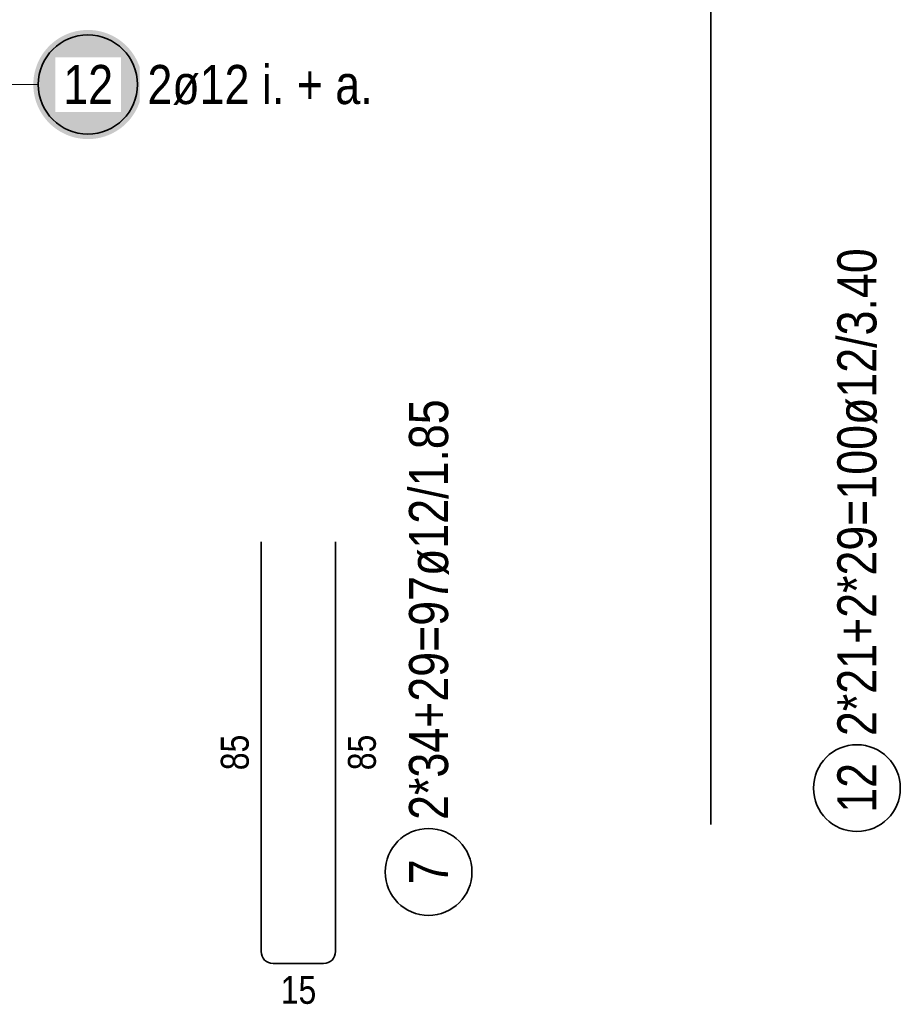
# Model space of a CAD drawing. Header units: millimetres. Extents: x 0 to 30.5, y -1.8 to 21.
# Tile 10 of 34: x 6.2 to 8, y 6.9 to 8.9. Entities that reach past the tile are written whole.
import ezdxf

# ---------------------------------------------------------------- set-up
doc = ezdxf.new("R2010")
doc.units = ezdxf.units.MM
doc.styles.add('Arial Narrow', font='ARIALN.TTF')

msp = doc.modelspace()

# ---------------------------------------------------------------- hatches: boundary and pattern name
at = {"lineweight": 25, "true_color": 0xffffff}
msp.add_hatch(color=7, dxfattribs=at).paths.add_polyline_path([(6.479102, 8.8), (6.479035, 8.803839), (6.478834, 8.807673), (6.478499, 8.811498), (6.478031, 8.815309), (6.477431, 8.819101), (6.476698, 8.82287), (6.475835, 8.826611), (6.474841, 8.83032), (6.473718, 8.833992), (6.472468, 8.837622), (6.471092, 8.841207), (6.469592, 8.844741), (6.467969, 8.848221), (6.466226, 8.851642), (6.464365, 8.855), (6.462387, 8.858291), (6.460296, 8.861511), (6.458094, 8.864656), (6.455783, 8.867723), (6.453367, 8.870707), (6.450848, 8.873604), (6.448229, 8.876412), (6.445514, 8.879127), (6.442706, 8.881746), (6.439809, 8.884265), (6.436825, 8.886681), (6.433758, 8.888992), (6.430613, 8.891194), (6.427393, 8.893285), (6.424102, 8.895263), (6.420744, 8.897124), (6.417323, 8.898867), (6.413843, 8.90049), (6.410309, 8.90199), (6.406724, 8.903366), (6.403094, 8.904616), (6.399422, 8.905739), (6.395713, 8.906733), (6.391972, 8.907596), (6.388203, 8.908329), (6.384411, 8.908929), (6.3806, 8.909397), (6.376775, 8.909732), (6.372941, 8.909933), (6.369102, 8.91), (6.365263, 8.909933), (6.361429, 8.909732), (6.357604, 8.909397), (6.353793, 8.908929), (6.350001, 8.908329), (6.346232, 8.907596), (6.342491, 8.906733), (6.338782, 8.905739), (6.33511, 8.904616), (6.33148, 8.903366), (6.327895, 8.90199), (6.324361, 8.90049), (6.320881, 8.898867), (6.31746, 8.897124), (6.314102, 8.895263), (6.310811, 8.893285), (6.307591, 8.891194), (6.304446, 8.888992), (6.301379, 8.886681), (6.298395, 8.884265), (6.295498, 8.881746), (6.29269, 8.879127), (6.289975, 8.876412), (6.287356, 8.873604), (6.284837, 8.870707), (6.282421, 8.867723), (6.28011, 8.864656), (6.277908, 8.861511), (6.275817, 8.858291), (6.273839, 8.855), (6.271978, 8.851642), (6.270235, 8.848221), (6.268612, 8.844741), (6.267112, 8.841207), (6.265736, 8.837622), (6.264486, 8.833992), (6.263363, 8.83032), (6.262369, 8.826611), (6.261506, 8.82287), (6.260773, 8.819101), (6.260173, 8.815309), (6.259705, 8.811498), (6.25937, 8.807673), (6.259169, 8.803839), (6.259102, 8.8), (6.259169, 8.796161), (6.25937, 8.792327), (6.259705, 8.788502), (6.260173, 8.784691), (6.260773, 8.780899), (6.261506, 8.77713), (6.262369, 8.773389), (6.263363, 8.76968), (6.264486, 8.766008), (6.265736, 8.762378), (6.267112, 8.758793), (6.268612, 8.755259), (6.270235, 8.751779), (6.271978, 8.748358), (6.273839, 8.745), (6.275817, 8.741709), (6.277908, 8.738489), (6.28011, 8.735344), (6.282421, 8.732277), (6.284837, 8.729293), (6.287356, 8.726396), (6.289975, 8.723588), (6.29269, 8.720873), (6.295498, 8.718254), (6.298395, 8.715735), (6.301379, 8.713319), (6.304446, 8.711008), (6.307591, 8.708806), (6.310811, 8.706715), (6.314102, 8.704737), (6.31746, 8.702876), (6.320881, 8.701133), (6.324361, 8.69951), (6.327895, 8.69801), (6.33148, 8.696634), (6.33511, 8.695384), (6.338782, 8.694261), (6.342491, 8.693267), (6.346232, 8.692404), (6.350001, 8.691671), (6.353793, 8.691071), (6.357604, 8.690603), (6.361429, 8.690268), (6.365263, 8.690067), (6.369102, 8.69), (6.372941, 8.690067), (6.376775, 8.690268), (6.3806, 8.690603), (6.384411, 8.691071), (6.388203, 8.691671), (6.391972, 8.692404), (6.395713, 8.693267), (6.399422, 8.694261), (6.403094, 8.695384), (6.406724, 8.696634), (6.410309, 8.69801), (6.413843, 8.69951), (6.417323, 8.701133), (6.420744, 8.702876), (6.424102, 8.704737), (6.427393, 8.706715), (6.430613, 8.708806), (6.433758, 8.711008), (6.436825, 8.713319), (6.439809, 8.715735), (6.442706, 8.718254), (6.445514, 8.720873), (6.448229, 8.723588), (6.450848, 8.726396), (6.453367, 8.729293), (6.455783, 8.732277), (6.458094, 8.735344), (6.460296, 8.738489), (6.462387, 8.741709), (6.464365, 8.745), (6.466226, 8.748358), (6.467969, 8.751779), (6.469592, 8.755259), (6.471092, 8.758793), (6.472468, 8.762378), (6.473718, 8.766008), (6.474841, 8.76968), (6.475835, 8.773389), (6.476698, 8.77713), (6.477431, 8.780899), (6.478031, 8.784691), (6.478499, 8.788502), (6.478834, 8.792327)])

# ---------------------------------------------------------------- linework, layer by layer
at = {"color": 2, "linetype": 'Continuous', "lineweight": 35}
for p, q in [((7.624447, 7.308143), (7.624447, 10.708143)), ((6.718235, 7.052178), (6.718235, 7.878178)), ((6.868235, 7.878178), (6.868235, 7.052178)), ((6.844235, 7.028178), (6.742235, 7.028178))]:
    msp.add_line(p, q, dxfattribs=at)
at = {"color": 5, "linetype": 'Continuous', "lineweight": 18}
msp.add_line((6.269102, 8.8), (5.647088, 8.8), dxfattribs=at)
at = {"color": 2, "linetype": 'Continuous', "lineweight": 35}
for centre, radius in [((6.369102, 8.8), 0.1), ((7.919101, 7.381701), 0.0875), ((7.055735, 7.212662), 0.0875)]:
    msp.add_circle(centre, radius, dxfattribs=at)
for centre, start, end in [((6.742235, 7.052178), 180, 270), ((6.844235, 7.052178), 270, 0)]:
    msp.add_arc(centre, 0.024, start, end, dxfattribs=at)

# ---------------------------------------------------------------- texts
at = {"color": 2, "lineweight": 35, "insert": (6.489102, 8.839375), "char_height": 0.07875, "attachment_point": 1, "line_spacing_factor": 0.9, "style": 'Arial Narrow', "bg_fill": 3, "box_fill_scale": 1.2, "bg_fill_color": 256, "bg_fill_true_color": 13158600, "bg_fill_transparency": 0}
msp.add_mtext('2ø12 i. + a.', dxfattribs=at)
at = {"color": 2, "lineweight": 35, "char_height": 0.07875, "attachment_point": 1, "rotation": 90, "line_spacing_factor": 0.9, "style": 'Arial Narrow'}
for s, insert in [('2*21+2*29=100ø12/3.40', (7.879726, 7.486701)), ('2*34+29=97ø12/1.85', (7.01636, 7.317662)), ('12', (7.879726, 7.332088)), ('7', (7.01636, 7.187856))]:
    msp.add_mtext(s, dxfattribs=dict(at, insert=insert))
at = {"color": 3, "lineweight": 25, "char_height": 0.05625, "attachment_point": 1, "rotation": 90, "line_spacing_factor": 0.9, "style": 'Arial Narrow'}
for insert in [(6.636985, 7.417741), (6.893235, 7.417741)]:
    msp.add_mtext('85', dxfattribs=dict(at, insert=insert))
at = {"color": 3, "lineweight": 25, "insert": (6.757798, 7.003178), "char_height": 0.05625, "attachment_point": 1, "line_spacing_factor": 0.9, "style": 'Arial Narrow'}
msp.add_mtext('15', dxfattribs=at)

# ---------------------------------------------------------------- next in the draw order: texts
at = {"color": 2, "lineweight": 35, "insert": (6.31949, 8.839375), "char_height": 0.07875, "attachment_point": 1, "line_spacing_factor": 0.9, "style": 'Arial Narrow', "bg_fill": 3, "box_fill_scale": 1.2, "bg_fill_color": 256, "bg_fill_true_color": 13158600, "bg_fill_transparency": 0}
msp.add_mtext('12', dxfattribs=at)

doc.saveas('drawing.dxf')
